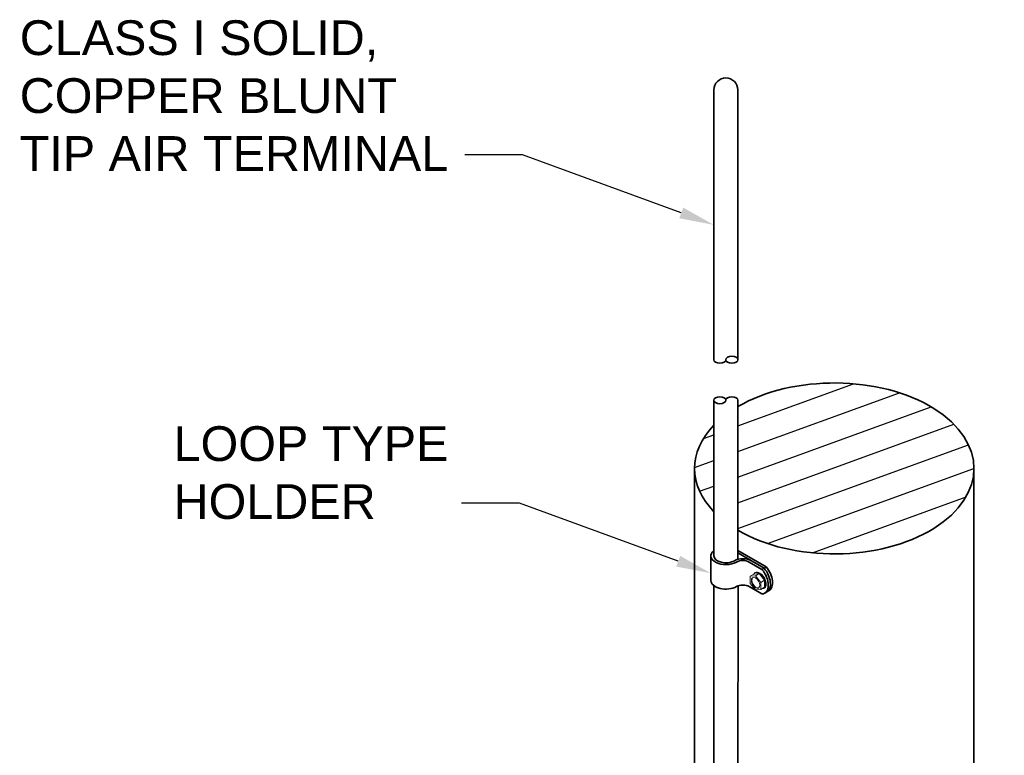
# Model space of a CAD drawing. Header units: inches. Extents: x 302 to 12790, y 497 to 13325.
# Tile 6 of 30: x 2595 to 2851, y 1338 to 1528. Entities that reach past the tile are written whole.
import ezdxf
from ezdxf import colors
from ezdxf.entities.mleader import LeaderData, LeaderLine
from ezdxf.math import Vec2, Vec3

# ---------------------------------------------------------------- set-up
doc = ezdxf.new("R2010")
doc.units = ezdxf.units.IN
doc.header["$MEASUREMENT"] = 0
doc.layers.add('E-ANNO-TEXT', color=7, linetype='Continuous', lineweight=25)
doc.layers.add('E-DETL-MAST', color=253, linetype='Continuous', lineweight=35)
doc.styles.get("Standard").update_dxf_attribs({"font": 'arial.ttf'})
doc.styles.add('Style-Arial', font='arial.ttf')
doc.dimstyles.get("Standard").update_dxf_attribs({"dimtxt": 0.18, "dimasz": 0.18, "dimexe": 0.18, "dimexo": 0.0625, "dimgap": 0.09, "dimtad": 0, "dimtih": 1, "dimtoh": 1, "dimdec": 4, "dimzin": 0, "dimdsep": 46, "dimtxsty": 'Standard', "dimcen": 0.09, "dimadec": 0, "dimazin": 0, "dimtfac": 1, "dimtdec": 4, "dimtofl": 0, "dimtmove": 0, "dimatfit": 3, "dimfxl": 1, "dimtolj": 1, "dimtzin": 0, "dimarcsym": 0})

# ---------------------------------------------------------------- blocks, each defined once
blk = doc.blocks.new('207TS HEAD')
at = {"color": 0, "linetype": 'Continuous', "lineweight": 0, "extrusion": (3.88578e-16, 0.816497, 0.57735)}
for p, q in [((-4359.02, 518.54), (-4360.24, 517.02)), ((-4359.39, 516.53), (-4358.17, 518.05)), ((-4359.02, 518.54), (-4358.17, 518.05)), ((-4357.8, 518.43), (-4359.02, 518.54)), ((-4358.17, 518.05), (-4356.95, 517.94)), ((-4358.11, 518.77), (-4357.99, 518.7)), ((-4357.8, 518.43), (-4356.95, 517.94)), ((-4356.95, 517.94), (-4356.95, 516.31)), ((-4360.24, 517.02), (-4359.39, 516.53)), ((-4360.24, 517.02), (-4360.24, 515.4)), ((-4360.24, 515.4), (-4359.39, 514.9)), ((-4359.39, 514.9), (-4359.39, 516.53)), ((-4356.95, 516.31), (-4358.17, 514.8)), ((-4360.18, 515.19), (-4360.06, 515.12)), ((-4358.17, 514.8), (-4359.39, 514.9))]:
    blk.add_line(p, q, dxfattribs=at)
at = {"color": 0, "linetype": 'Continuous', "lineweight": 0}
for centre, major_axis, start_param, end_param in [((-4359.15, 516.98), (1.03, 1.79), 0.785398, 3.141593), ((-4359.02, 516.91), (1.03, 1.79), 0.785398, 3.519436), ((-4359.15, 516.98), (1.03, 1.79), 0, 0.785398), ((-4359.02, 516.91), (1.03, 1.79), 5.905342, 7.068583), ((-4358.29, 516.49), (0.69, 1.19), 3.230096, 6.194681)]:
    blk.add_ellipse(centre, major_axis=major_axis, ratio=0.57735, start_param=start_param, end_param=end_param, dxfattribs=at)
blk.add_ellipse((-4358.17, 516.42), major_axis=(0.69, 1.19), ratio=0.57735, dxfattribs=at)
blk = doc.blocks.new('*D31')
at = {"layer": 'Defpoints', "color": 0, "transparency": 16777216}
for p in [(2778.46, 1513.04), (2778.46, 1397.16), (2914.05, 1397.16)]:
    blk.add_point(p, dxfattribs=at)
at = {"layer": 'E-ANNO-TEXT', "color": 0, "lineweight": -2, "transparency": 16777216}
for p, q in [((2874.46, 1513.04), (2919.05, 1513.04)), ((2914.05, 1504.04), (2914.05, 1406.16)), ((2874.46, 1397.16), (2919.05, 1397.16))]:
    blk.add_line(p, q, dxfattribs=at)
at = {"layer": 'E-ANNO-TEXT', "color": 0, "transparency": 16777216}
for points in [[(2912.55, 1504.04), (2915.55, 1504.04), (2914.05, 1513.04)], [(2912.55, 1406.16), (2915.55, 1406.16), (2914.05, 1397.16)]]:
    blk.add_solid(points, dxfattribs=at)
at = {"layer": 'E-ANNO-TEXT', "color": 0, "transparency": 16777216, "insert": (2929.75, 1455.1), "char_height": 9, "attachment_point": 5, "rotation": 90}
blk.add_mtext('\\A1;24" MIN.', dxfattribs=at)

msp = doc.modelspace()

# ---------------------------------------------------------------- hatches: boundary and pattern name
at = {"layer": 'E-ANNO-TEXT'}
h = msp.add_hatch(dxfattribs=at)
h.set_pattern_fill('ANSI31', color=256, scale=50, angle=155)
h.set_pattern_definition([(200, (-1367.008, -8853.253), (2.137626, -5.873079), [])])
edge = h.paths.add_edge_path()
edge.add_ellipse((2806.56835, 1411.86875), major_axis=(36.20245, 0), ratio=0.611670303, start_angle=226.3435984, end_angle=493.6535663)
edge.add_line((2781.57794, 1427.8905), (2781.57664, 1395.84775))
edge = h.paths.add_edge_path()
edge.add_ellipse((2806.56835, 1411.86875), major_axis=(36.20245, 0), ratio=0.611670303, start_angle=149.5793499, end_angle=210.4169654)
edge.add_line((2775.34867, 1400.6575), (2775.34985, 1423.08122))

# ---------------------------------------------------------------- linework, layer by layer
at = {"layer": 'E-DETL-MAST'}
for p, q in [((2775.35019, 1440.02832), (2775.35019, 1509.92292)), ((2781.57318, 1439.95761), (2781.57318, 1509.92292)), ((2775.34807, 1389.22308), (2775.35019, 1429.55083)), ((2781.57633, 1388.31704), (2781.578, 1429.55083)), ((2775.35019, 1294.87841), (2775.35019, 1381.51685)), ((2781.57318, 1294.87841), (2781.6234, 1381.46612))]:
    msp.add_line(p, q, dxfattribs=at)
at = {"layer": 'E-DETL-MAST', "ltscale": 3425}
for p, q in [((2770.3659, 1125.11946), (2770.3659, 1411.86875)), ((2842.77079, 1411.86875), (2842.77079, 1188.57819))]:
    msp.add_line(p, q, dxfattribs=at)
at = {"layer": 'E-DETL-MAST', "extrusion": (0.707107, -0.408248, 0.57735)}
for p, q in [((2774.56959, 1389.22308), (2774.56959, 1382.86684)), ((2788.92083, 1386.36277), (2781.57588, 1390.60338)), ((2781.57588, 1389.96776), (2788.37037, 1386.04496)), ((2784.5171, 1387.63402), (2787.8199, 1385.72715)), ((2788.37037, 1386.04496), (2785.06757, 1387.95183)), ((2787.8199, 1385.72715), (2788.37037, 1386.04496)), ((2788.37037, 1386.04496), (2788.92083, 1386.36277)), ((2784.5171, 1381.27778), (2787.8199, 1379.37091)), ((2789.10814, 1379.89398), (2788.55767, 1379.57617)), ((2789.65861, 1380.21179), (2789.10814, 1379.89398))]:
    msp.add_line(p, q, dxfattribs=at)
at = {"layer": 'E-DETL-MAST', "extrusion": (-5.55112e-17, -5.55112e-17, -1)}
for centre, major_axis, ratio, start_param, end_param in [((2778.4641, 1509.92292), (0, -3.11459), 0.999779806, 1.570796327, 4.71238898), ((2780.02105, 1429.55083), (1.55695, 0), 0.577350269, 3.141592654, 6.283185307)]:
    msp.add_ellipse(centre, major_axis=major_axis, ratio=ratio, start_param=start_param, end_param=end_param, dxfattribs=at)
at = {"layer": 'E-DETL-MAST', "extrusion": (5.55112e-17, 5.55112e-17, -1)}
msp.add_ellipse((2776.90714, 1440.02832), major_axis=(-1.55695, 0), ratio=0.577350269, start_param=3.141592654, end_param=6.283185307, dxfattribs=at)
msp.add_ellipse((2780.02105, 1440.02832), major_axis=(-1.55695, 0), ratio=0.577350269, dxfattribs=at)
at = {"layer": 'E-DETL-MAST', "ltscale": 3425}
for start_param, end_param in [(3.950308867, 8.616061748), (2.610633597, 3.672551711)]:
    msp.add_ellipse((2806.56835, 1411.86875), major_axis=(36.20245, 0), ratio=0.611670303, start_param=start_param, end_param=end_param, dxfattribs=at)
at = {"layer": 'E-DETL-MAST', "extrusion": (-5.55112e-17, -5.55112e-17, -1)}
msp.add_ellipse((2776.90714, 1429.55083), major_axis=(1.55695, 0), ratio=0.577350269, dxfattribs=at)
at = {"layer": 'E-DETL-MAST'}
for centre, major_axis, start_param, end_param in [((2778.46198, 1389.22308), (-3.89238, 0), 5.639684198, 8.639379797), ((2778.46198, 1389.22308), (-3.11391, 0), 0, 2.35619449), ((2782.86571, 1386.68058), (-3.11391, 0), 3.926990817, 5.497787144), ((2782.86571, 1386.68058), (2.33543, 0), 0.785398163, 2.35619449), ((2786.35199, 1383.39653), (2.20568, -3.82036), 5.98774447, 8.149422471), ((2786.90246, 1383.71434), (2.20568, -3.82036), 0, 1.866237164), ((2786.90246, 1383.71434), (2.20568, -3.82036), 0, 1.866237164), ((2787.45292, 1384.03215), (2.20568, -3.82036), 0, 1.866237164), ((2778.46198, 1382.86684), (-3.89238, 0), 0, 2.35619449), ((2782.86571, 1380.32435), (2.33543, 0), 0.785398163, 2.35619449)]:
    msp.add_ellipse(centre, major_axis=major_axis, ratio=0.577350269, start_param=start_param, end_param=end_param, dxfattribs=at)

# ---------------------------------------------------------------- block references
at = {"layer": 'E-DETL-MAST', "xscale": -1.129121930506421, "yscale": 1.129121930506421, "zscale": 1.129121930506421}
msp.add_blockref('207TS HEAD', (-2134.73717, 799.12924), dxfattribs=at)

# ---------------------------------------------------------------- dimensions: what is measured, and where the dimension line sits
at = {"layer": 'E-ANNO-TEXT'}
dim = msp.add_linear_dim(base=(2914.04876, 1397.15633), p1=(2778.4641, 1513.03751), p2=(2778.4641, 1397.15633), angle=90, text='24" MIN.', dimstyle='Standard', override={"dimtxt": 9, "dimasz": 9, "dimexe": 5, "dimexo": 96, "dimgap": 5, "dimtoh": 0, "dimdec": 0, "dimlunit": 4, "dimtix": 1, "dimtmove": 2}, dxfattribs=at)
dim.commit()
dim.dimension.update_dxf_attribs({"geometry": '*D31', "text_midpoint": (2929.75126, 1455.09692), "dimtype": 160})

# ---------------------------------------------------------------- leaders
ml = msp.add_multileader_mtext('Standard', dxfattribs=at)
ml.set_content('CLASS I SOLID, COPPER BLUNT TIP AIR TERMINAL', color=256, style='Style-Arial')
ml.set_leader_properties()
ml.build(insert=Vec2(0, 0))
ml.multileader.update_dxf_attribs({"text_right_attachment_type": 3, "dogleg_length": 15, "arrow_head_size": 9})
ctx = ml.context
ctx.base_point, ctx.char_height, ctx.arrow_head_size, ctx.landing_gap_size, ctx.plane_origin = Vec3(2590.43729, 1523.46918), 9, 9, 5, Vec3(2640.3791, 1511.52353)
ctx.right_attachment = 3
notes = []
notes.append((ctx, [(0, (1, 1, 0), (2725.77017, 1493.14995), (-1, 0), 15, [(0, [(2775.35019, 1474.97562)], 0, [])])]))
ctx.mtext.insert, ctx.mtext.width, ctx.mtext.flow_direction = Vec3(2595.43729, 1527.97225), 118.3046956, 5
ml = msp.add_multileader_mtext('Standard', dxfattribs=at)
ml.set_content('LOOP TYPE HOLDER', color=256, style='Style-Arial')
ml.set_leader_properties()
ml.build(insert=Vec2(0, 0))
ml.multileader.update_dxf_attribs({"text_right_attachment_type": 3, "dogleg_length": 15, "arrow_head_size": 9})
ctx = ml.context
ctx.base_point, ctx.char_height, ctx.arrow_head_size, ctx.landing_gap_size, ctx.plane_origin = Vec3(2630.31631, 1418.22566), 9, 9, 5, Vec3(2639.5985, 1421.28001)
ctx.right_attachment = 3
notes.append((ctx, [(0, (1, 1, 0), (2724.98957, 1402.90643), (-1, 0), 15, [(0, [(2774.56959, 1384.7321)], 0, [])])]))
ctx.mtext.insert, ctx.mtext.width, ctx.mtext.flow_direction = Vec3(2635.31631, 1422.8024), 118.3046956, 5
for ctx, leaders in notes:
    for number, flags, end, landing, length, lines in leaders:
        leader = LeaderData()
        leader.index, (leader.has_last_leader_line, leader.has_dogleg_vector, leader.attachment_direction) = number, flags
        leader.last_leader_point, leader.dogleg_vector, leader.dogleg_length = Vec3(end), Vec3(landing), length
        for number, points, colour, breaks in lines:
            line = LeaderLine()
            line.index, line.vertices, line.color, line.breaks = number, Vec3.list(points), colors.encode_raw_color(colour), breaks
            leader.lines.append(line)
        ctx.leaders.append(leader)

doc.saveas('drawing.dxf')
